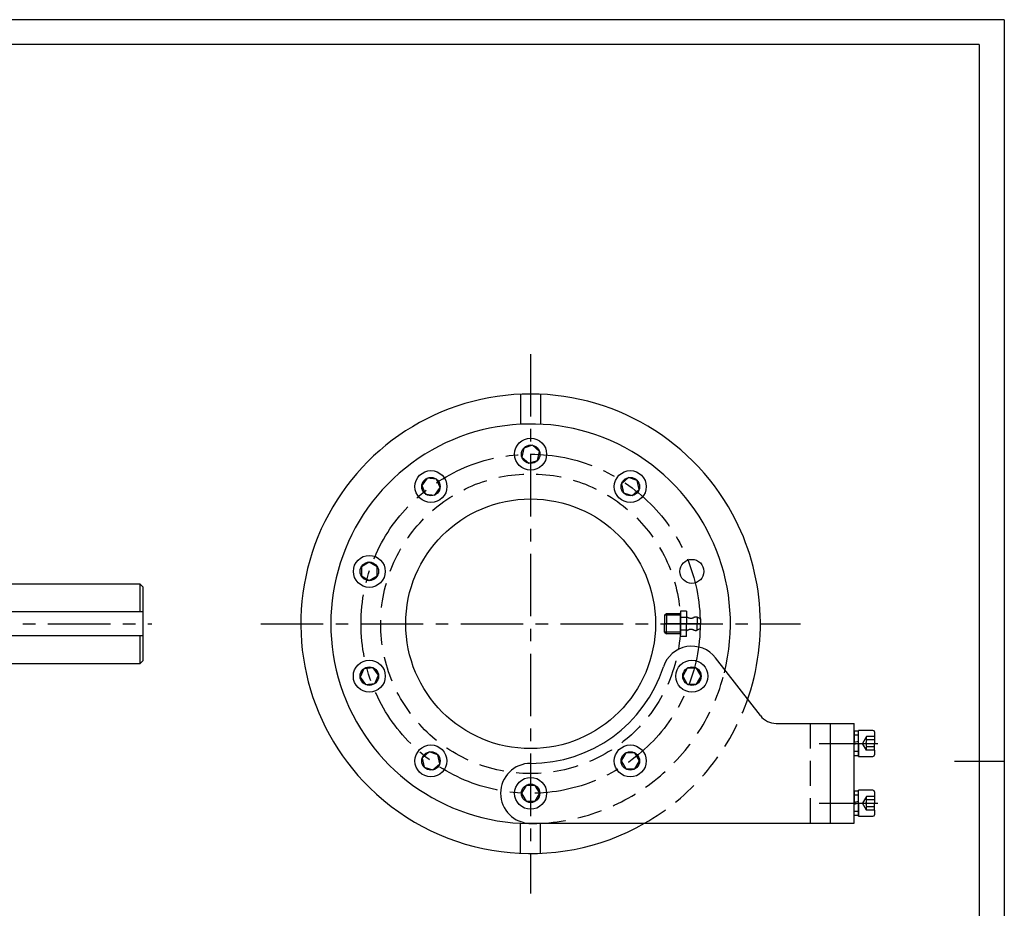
# Model space of a CAD drawing. Header units: millimetres. Extents: x -62 to 988, y -12 to 730.
# Tile 8 of 8: x 495 to 988, y 285 to 730. Entities that reach past the tile are written whole.
import ezdxf

# ---------------------------------------------------------------- set-up
doc = ezdxf.new("R2010")
doc.units = ezdxf.units.MM
doc.header["$LTSCALE"] = 25
doc.linetypes.add('CENTER', pattern=[2, 1.25, -0.25, 0.25, -0.25])
doc.linetypes.add('DASHED', pattern=[0.75, 0.5, -0.25])
for name, color, linetype in [('1实线', 7, 'Continuous'), ('1轮廓实线层', 7, 'Continuous'), ('2细线层', 4, 'Continuous'), ('3中心线层', 1, 'CENTER'), ('4虚线层', 6, 'DASHED'), ('图框层', 7, 'Continuous')]:
    doc.layers.add(name, color=color, linetype=linetype)

# ---------------------------------------------------------------- blocks, each defined once
blk = doc.blocks.new('FR4')
at = {"layer": '1轮廓实线层'}
for p, q in [((2597.08, 707.03), (2594.77, 703.03)), ((2601.69, 707.03), (2597.08, 707.03)), ((2604, 703.03), (2601.69, 707.03)), ((2594.77, 703.03), (2597.08, 699.03)), ((2601.69, 699.03), (2604, 703.03)), ((2597.08, 699.03), (2601.69, 699.03))]:
    blk.add_line(p, q, dxfattribs=at)
for radius in [8, 4.62]:
    blk.add_circle((2599.39, 703.03), radius, dxfattribs=at)

msp = doc.modelspace()

# ---------------------------------------------------------------- linework, layer by layer
for p, q in [((554.834, 407.631), (556.334, 409.131)), ((865.439, 381.637), (843.018, 410.589)), ((900.442, 377.76), (912.442, 377.76)), ((914.542, 361.61), (913.492, 361.61)), ((914.542, 331.61), (913.492, 331.61))]:
    msp.add_line(p, q)
for centre, radius, start, end in [((831.158, 401.404), 15, 37.75646, 162), ((750.442, 427.631), 69.87, 270, 342), ((873.346, 387.76), 10, 217.75646, 270)]:
    msp.add_arc(centre, radius, start, end)
at = {"layer": '1实线'}
for p, q in [((873.346, 377.76), (900.442, 377.76)), ((912.442, 327.76), (912.442, 377.76)), ((750.442, 327.76), (912.442, 327.76))]:
    msp.add_line(p, q, dxfattribs=at)
at = {"layer": '1实线', "extrusion": (0.866025, -0.5, 0)}
for points, elevation in [([(765.515, 0), (760.896, 0)], 515.102), ([(760.896, 0), (765.515, 0)], 523.102), ([(713.35, 0), (708.731, 0)], 509.619), ([(708.731, 0), (713.35, 0)], 517.619), ([(674.37, 0), (669.751, 0)], 474.522), ([(669.751, 0), (674.37, 0)], 482.522)]:
    msp.add_lwpolyline(points, dxfattribs=dict(at, elevation=elevation))
at = {"layer": '1实线', "extrusion": (-2.42029e-14, -1, 0)}
for points, elevation in [([(833.468, 0), (828.849, 0)], -405.404), ([(828.849, 0), (833.468, 0)], -397.404), ([(802.637, 0), (798.018, 0)], -362.969), ([(798.018, 0), (802.637, 0)], -354.969), ([(752.751, 0), (748.133, 0)], -346.76), ([(748.133, 0), (752.751, 0)], -338.76)]:
    msp.add_lwpolyline(points, dxfattribs=dict(at, elevation=elevation))
at = {"layer": '1实线', "extrusion": (-0.866025, -0.5, 0)}
for points, elevation in [([(70.262, 0), (65.643, 0)], -924.506), ([(65.643, 0), (70.262, 0)], -916.506), ([(91.597, 0), (86.978, 0)], -876.589), ([(86.978, 0), (91.597, 0)], -868.589), ([(80.691, 0), (76.072, 0)], -825.282), ([(76.072, 0), (80.691, 0)], -817.282)]:
    msp.add_lwpolyline(points, dxfattribs=dict(at, elevation=elevation))
at = {"layer": '1实线'}
for centre, radius in [((831.158, 401.404), 8), ((831.158, 401.404), 4.619), ((800.327, 358.969), 8), ((800.327, 358.969), 4.619), ((750.442, 342.76), 8), ((750.442, 342.76), 4.619)]:
    msp.add_circle(centre, radius, dxfattribs=at)
msp.add_arc((750.442, 342.76), 15, 90, 270, dxfattribs=at)
at = {"layer": '1轮廓实线层'}
for p, q in [((745.394, 542.524), (745.394, 527.508)), ((755.394, 542.524), (755.394, 527.508)), ((422.334, 447.631), (554.834, 447.631)), ((556.334, 446.131), (554.834, 447.631)), ((554.834, 447.631), (554.834, 433.631)), ((556.334, 446.131), (556.334, 409.131)), ((556.334, 433.631), (428.334, 433.631)), ((556.334, 421.631), (428.334, 421.631)), ((554.834, 421.631), (554.834, 407.631)), ((554.834, 407.631), (422.334, 407.631)), ((900.442, 327.76), (900.442, 377.76)), ((914.542, 373.91), (912.442, 373.91)), ((912.442, 373.91), (912.442, 368.285)), ((914.542, 361.26), (914.542, 374.26)), ((921.742, 374.26), (914.542, 374.26)), ((914.542, 367.76), (914.542, 373.91)), ((922.542, 373.46), (922.542, 367.76)), ((912.442, 368.285), (914.542, 368.848)), ((912.442, 361.61), (912.442, 368.285)), ((914.542, 367.76), (912.442, 367.198)), ((914.542, 367.76), (914.542, 361.61)), ((922.542, 364.33), (922.542, 367.76)), ((914.542, 361.61), (912.442, 361.61)), ((914.542, 361.26), (921.742, 361.26)), ((922.542, 364.33), (922.542, 362.06)), ((987.5, 358.75), (962.5, 358.75)), ((914.542, 343.91), (912.442, 343.91)), ((912.442, 343.91), (912.442, 338.285)), ((914.542, 331.26), (914.542, 344.26)), ((921.742, 344.26), (914.542, 344.26)), ((914.542, 337.76), (914.542, 343.91)), ((922.542, 343.46), (922.542, 337.76)), ((912.442, 338.285), (914.542, 338.848)), ((912.442, 331.61), (912.442, 338.285)), ((914.542, 337.76), (912.442, 337.198)), ((914.542, 337.76), (914.542, 331.61)), ((922.542, 334.33), (922.542, 337.76)), ((914.542, 331.61), (912.442, 331.61)), ((914.542, 331.26), (921.742, 331.26)), ((922.542, 334.33), (922.542, 332.06)), ((745.394, 312.737), (745.394, 327.754)), ((755.394, 312.737), (755.394, 327.754))]:
    msp.add_line(p, q, dxfattribs=at)
for centre, radius in [((750.442, 427.631), 62.5), ((831.158, 453.857), 6)]:
    msp.add_circle(centre, radius, dxfattribs=at)
for centre, radius, start, end in [((750.442, 427.631), 115, 28.51721, 225.48308), ((750.442, 427.631), 100, 345.80708, 271.76435), ((750.442, 427.631), 115, 338.57038, 28.51721), ((921.742, 373.46), 0.8, 360, 90), ((921.742, 362.06), 0.8, 270, 360), ((750.442, 427.631), 115, 225.48308, 299.72261), ((921.742, 343.46), 0.8, 360, 90), ((921.742, 332.06), 0.8, 270, 360), ((750.394, 327.629), 5, 178.51548, 180), ((750.394, 327.629), 5, 0, 1.51239)]:
    msp.add_arc(centre, radius, start, end, dxfattribs=at)
at = {"layer": '2细线层'}
for q in [(-62.5, 730), (987.5, -12.5)]:
    msp.add_line((987.5, 730), q, dxfattribs=at)
at = {"layer": '3中心线层'}
for p, q in [((750.442, 562.631), (750.442, 292.631)), ((158.898, 427.631), (560.959, 427.631)), ((615.442, 427.631), (885.442, 427.631)), ((835.442, 427.631), (817.442, 427.631)), ((894.864, 367.76), (924.233, 367.76)), ((894.864, 337.76), (924.233, 337.76))]:
    msp.add_line(p, q, dxfattribs=at)
msp.add_circle((750.442, 427.631), 84.87, dxfattribs=at)
at = {"layer": '4虚线层'}
for p, q in [((825.442, 433.981), (825.442, 427.631)), ((828.442, 433.981), (825.442, 433.981)), ((828.442, 433.981), (828.442, 427.631)), ((818.395, 432.631), (817.442, 431.881)), ((817.442, 431.881), (817.442, 427.631)), ((825.442, 431.881), (817.442, 431.881)), ((818.395, 432.631), (818.395, 427.631)), ((825.442, 432.631), (818.395, 432.631)), ((825.442, 427.631), (825.442, 433.131)), ((828.442, 430.806), (825.442, 430.806)), ((833.844, 430.863), (833.844, 427.631)), ((835.442, 430.031), (833.844, 430.863)), ((835.442, 430.031), (835.442, 427.631)), ((835.442, 430.031), (835.442, 427.631)), ((835.442, 427.631), (817.442, 427.631)), ((835.442, 427.631), (817.442, 427.631)), ((817.442, 423.381), (817.442, 427.631)), ((818.395, 422.631), (818.395, 427.631)), ((825.442, 427.631), (825.442, 422.131)), ((825.442, 421.28), (825.442, 427.631)), ((828.442, 424.455), (825.442, 424.455)), ((828.442, 421.28), (828.442, 427.631)), ((833.844, 424.399), (833.844, 427.631)), ((835.442, 425.231), (833.844, 424.399)), ((835.442, 425.231), (835.442, 427.631)), ((835.442, 425.231), (835.442, 427.631)), ((825.442, 423.381), (817.442, 423.381)), ((817.442, 423.381), (818.395, 422.631)), ((825.442, 422.631), (818.395, 422.631)), ((828.442, 421.28), (825.442, 421.28)), ((890.442, 327.76), (890.442, 377.76)), ((914.542, 371.81), (912.442, 371.81)), ((918.542, 371.19), (916.562, 367.76)), ((922.542, 371.19), (918.542, 371.19)), ((918.542, 364.33), (916.562, 367.76)), ((922.542, 369.475), (918.542, 369.475)), ((922.542, 366.045), (918.542, 366.045)), ((914.542, 363.71), (912.442, 363.71)), ((922.542, 364.33), (918.542, 364.33)), ((914.542, 341.81), (912.442, 341.81)), ((918.542, 341.19), (916.562, 337.76)), ((922.542, 341.19), (918.542, 341.19)), ((918.542, 334.33), (916.562, 337.76)), ((922.542, 339.475), (918.542, 339.475)), ((922.542, 336.045), (918.542, 336.045)), ((914.542, 333.71), (912.442, 333.71)), ((922.542, 334.33), (918.542, 334.33))]:
    msp.add_line(p, q, dxfattribs=at)
msp.add_circle((750.442, 427.631), 75, dxfattribs=at)
for centre, radius, start, end in [((830.657, 433.731), 3.3, 227.83629, 292.4456), ((833.177, 427.631), 3.3, 78.34162, 112.44561), ((830.657, 421.531), 3.3, 67.55439, 132.16371), ((833.177, 427.631), 3.3, 247.5544, 281.65838), ((750.442, 427.631), 100, 272.92032, 345.80708), ((750.442, 427.631), 115, 299.72261, 338.57038), ((920.027, 370.333), 1.715, 150, 210), ((923.935, 367.76), 5.66, 162.3603, 197.6397), ((920.027, 365.188), 1.715, 150, 210), ((920.027, 340.333), 1.715, 150, 210), ((923.935, 337.76), 5.66, 162.3603, 197.6397), ((920.027, 335.188), 1.715, 150, 210)]:
    msp.add_arc(centre, radius, start, end, dxfattribs=at)
at = {"layer": '图框层'}
for q in [(0, 717.5), (975, 0)]:
    msp.add_line((975, 717.5), q, dxfattribs=at)

# ---------------------------------------------------------------- block references
at = {"layer": '1轮廓实线层'}
for p, rotation in [((-1504.473, -959.378), 18), ((-258.56, -2019.889), 54), ((-1889.086, 630.923), 342), ((1372.758, -2145.53), 90), ((2766.372, -1288.312), 126), ((3389.97, 224.338), 162)]:
    msp.add_blockref('FR4', p, dxfattribs=dict(at, rotation=rotation))

doc.saveas('drawing.dxf')
